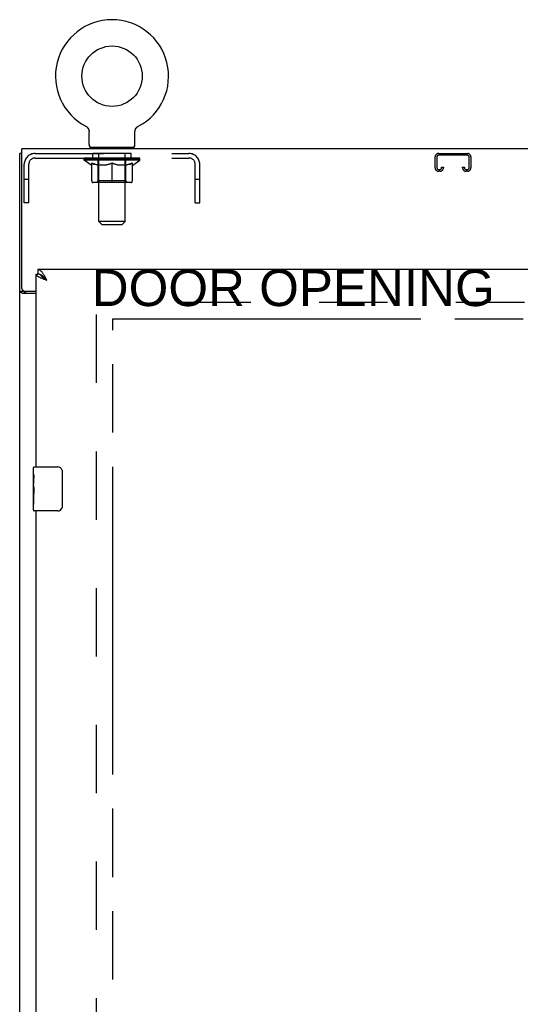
# Model space of a CAD drawing. Header units: inches. Extents: x 0 to 283, y 0 to 183.
# Tile 7 of 15: x 63 to 74, y 108 to 131. Entities that reach past the tile are written whole.
import ezdxf

# ---------------------------------------------------------------- set-up
doc = ezdxf.new("R2010")
doc.units = ezdxf.units.IN
doc.header["$LTSCALE"] = 15.583333
doc.header["$MEASUREMENT"] = 0
doc.linetypes.add('HIDDEN', pattern=[0.2, 0.1, -0.1])
doc.linetypes.add('PHANTOM', pattern=[0.8, 0.45, -0.05, 0.1, -0.05, 0.1, -0.05])
doc.layers.get('0').update_dxf_attribs({"linetype": 'CONTINUOUS'})
for name, color, linetype in [('02___PRT_ALL_AXES', 7, 'CONTINUOUS'), ('AVAILABLE_DOOR_SPACE', 7, 'CONTINUOUS'), ('DEFAULT_2', 8, 'HIDDEN'), ('DIMENSIONS', 7, 'CONTINUOUS')]:
    doc.layers.add(name, color=color, linetype=linetype)
doc.styles.get("Standard").update_dxf_attribs({"font": 'arial.ttf'})
doc.dimstyles.new('DIMSTYLE_1', dxfattribs={"dimtxt": 1.25, "dimasz": 1.666667, "dimexe": 0.09, "dimexo": 0.07, "dimgap": 0.0375, "dimtad": 0, "dimtih": 1, "dimtoh": 1, "dimzin": 4, "dimdsep": 46, "dimtxsty": 'Standard', "dimblk": '_FILLED', "dimblk1": '_FILLED', "dimblk2": '_FILLED', "dimcen": 0.09, "dimazin": 1, "dimtfac": 1, "dimtdec": 3, "dimtofl": 0, "dimtmove": 0, "dimatfit": 3, "dimldrblk": '_FILLED', "dimfxl": 0, "dimtolj": 1, "dimtzin": 4, "dimarcsym": 0})

# ---------------------------------------------------------------- blocks, each defined once
blk = doc.blocks.new('_FILLED')
at = {"color": 0, "linetype": 'ByBlock'}
blk.add_solid([(0, 0), (-1, 0.2), (-1, -0.2)], dxfattribs=at)
blk = doc.blocks.new('*D17')
at = {"layer": 'DIMENSIONS', "color": 2, "linetype": 'Continuous'}
for p, q in [((65.209, 107.08), (75.728, 107.08)), ((91.865, 107.08), (81.346, 107.08))]:
    blk.add_line(p, q, dxfattribs=at)
at = {"layer": 'DIMENSIONS', "color": 2, "linetype": 'Continuous', "xscale": 1.6666666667, "yscale": 1.6666666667, "zscale": 1.6666666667, "rotation": 180}
blk.add_blockref('_FILLED', (65.209, 107.08), dxfattribs=at)
at = {"layer": 'DIMENSIONS', "color": 2, "linetype": 'Continuous', "xscale": 1.6666666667, "yscale": 1.6666666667, "zscale": 1.6666666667}
blk.add_blockref('_FILLED', (91.865, 107.08), dxfattribs=at)
at = {"layer": 'DIMENSIONS', "color": 2, "linetype": 'Continuous', "insert": (78.537, 107.705), "char_height": 1.25, "width": 4.36803, "attachment_point": 2, "line_spacing_factor": 0.9}
blk.add_mtext('26.66', dxfattribs=at)
blk = doc.blocks.new('*D21')
at = {"layer": 'DIMENSIONS', "color": 2, "linetype": 'Continuous'}
for p, q in [((75.02, 124.028), (75.02, 95.153)), ((75.02, 63.778), (75.02, 90.778))]:
    blk.add_line(p, q, dxfattribs=at)
at = {"layer": 'DIMENSIONS', "color": 2, "linetype": 'Continuous', "xscale": 1.6666666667, "yscale": 1.6666666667, "zscale": 1.6666666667}
for p, rotation in [((75.02, 124.028), 90), ((75.02, 63.778), 270)]:
    blk.add_blockref('_FILLED', p, dxfattribs=dict(at, rotation=rotation))
at = {"layer": 'DIMENSIONS', "color": 2, "linetype": 'Continuous', "insert": (75.02, 94.528), "char_height": 1.25, "width": 4.36803, "attachment_point": 2, "line_spacing_factor": 0.9}
blk.add_mtext('60.25\\Ptyp.', dxfattribs=at)

msp = doc.modelspace()

# ---------------------------------------------------------------- linework, layer by layer
at = {"color": 7, "linetype": 'Continuous'}
for p, q in [((64.588, 128.422), (64.588, 128.422)), ((64.588, 128.422), (64.592, 128.419)), ((64.589, 128.421), (64.591, 128.42)), ((64.592, 128.419), (64.597, 128.417)), ((64.597, 128.417), (64.601, 128.414)), ((64.601, 128.414), (64.606, 128.411)), ((64.605, 128.411), (64.61, 128.408)), ((64.61, 128.408), (64.614, 128.404)), ((64.614, 128.404), (64.618, 128.401)), ((64.618, 128.401), (64.622, 128.397)), ((64.621, 128.397), (64.625, 128.394)), ((64.625, 128.394), (64.629, 128.39)), ((64.629, 128.39), (64.632, 128.386)), ((64.632, 128.386), (64.635, 128.382)), ((64.635, 128.382), (64.638, 128.377)), ((64.638, 128.377), (64.641, 128.373)), ((64.641, 128.373), (64.644, 128.369)), ((65.731, 128.369), (65.734, 128.373)), ((65.734, 128.373), (65.737, 128.377)), ((65.737, 128.377), (65.74, 128.382)), ((65.74, 128.382), (65.743, 128.386)), ((65.743, 128.386), (65.747, 128.39)), ((65.746, 128.39), (65.75, 128.394)), ((65.75, 128.394), (65.754, 128.397)), ((65.754, 128.397), (65.758, 128.401)), ((65.757, 128.401), (65.762, 128.404)), ((65.761, 128.404), (65.766, 128.408)), ((65.765, 128.408), (65.77, 128.411)), ((65.77, 128.411), (65.774, 128.414)), ((65.774, 128.414), (65.778, 128.417)), ((65.778, 128.417), (65.783, 128.419)), ((65.778, 128.417), (65.78, 128.417)), ((65.783, 128.419), (65.787, 128.422)), ((65.784, 128.42), (65.786, 128.421)), ((65.787, 128.422), (65.787, 128.422)), ((64.644, 128.369), (64.647, 128.364)), ((64.647, 128.364), (64.649, 128.359)), ((64.649, 128.36), (64.651, 128.355)), ((64.651, 128.355), (64.654, 128.35)), ((64.653, 128.35), (64.655, 128.345)), ((64.655, 128.345), (64.657, 128.34)), ((64.657, 128.34), (64.659, 128.335)), ((64.659, 128.335), (64.66, 128.33)), ((64.66, 128.33), (64.661, 128.325)), ((64.661, 128.325), (64.662, 128.32)), ((64.662, 128.32), (64.663, 128.315)), ((64.664, 128.31), (64.664, 128.304)), ((64.665, 128.299), (64.665, 128.295)), ((64.665, 128.002), (64.665, 128.295)), ((65.711, 128.31), (65.712, 128.315)), ((65.711, 128.299), (65.711, 128.304)), ((65.711, 128.295), (65.711, 128.299)), ((65.711, 128.002), (65.711, 128.295)), ((65.712, 128.315), (65.713, 128.32)), ((65.713, 128.32), (65.714, 128.325)), ((65.714, 128.325), (65.715, 128.33)), ((65.715, 128.33), (65.716, 128.335)), ((65.716, 128.335), (65.718, 128.34)), ((65.718, 128.34), (65.72, 128.345)), ((65.72, 128.345), (65.722, 128.35)), ((65.722, 128.35), (65.724, 128.355)), ((65.724, 128.355), (65.726, 128.36)), ((65.728, 128.364), (65.731, 128.369)), ((64.688, 127.933), (64.688, 127.903)), ((65.688, 127.933), (64.688, 127.933)), ((65.688, 127.933), (65.688, 127.903)), ((63.136, 127.799), (63.084, 127.799)), ((63.459, 125.049), (63.5, 125.049)), ((63.5, 125.153), (63.5, 125.049)), ((63.568, 125.03), (63.56, 125.034)), ((63.705, 124.907), (63.688, 124.925)), ((63.188, 124.651), (63.084, 124.651)), ((63.188, 124.651), (63.188, 124.663)), ((63.399, 120.492), (63.399, 120.638)), ((63.414, 120.653), (63.954, 120.653)), ((64.054, 120.553), (64.054, 119.753)), ((63.399, 120.235), (63.399, 120.268)), ((63.399, 120.038), (63.399, 120.069)), ((63.399, 119.668), (63.399, 119.807)), ((63.954, 119.653), (63.414, 119.653))]:
    msp.add_line(p, q, dxfattribs=at)
at = {"color": 3, "linetype": 'Continuous'}
for p, q in [((63.084, 56.007), (63.084, 127.799)), ((63.136, 124.723), (63.136, 127.903)), ((123.032, 127.903), (63.136, 127.903)), ((63.459, 120.653), (63.459, 125.049)), ((92.99, 125.153), (63.5, 125.153)), ((63.459, 124.611), (63.153, 124.611)), ((63.196, 124.663), (63.459, 124.663)), ((63.459, 94.403), (63.459, 119.653))]:
    msp.add_line(p, q, dxfattribs=at)
at = {"color": 7, "linetype": 'Continuous'}
for points in [[(64.663, 128.315), (64.664, 128.31), (64.664, 128.304), (64.665, 128.299)], [(65.711, 128.299), (65.711, 128.304), (65.711, 128.31)], [(65.726, 128.359), (65.729, 128.364), (65.731, 128.369)], [(63.56, 125.034), (63.551, 125.038), (63.543, 125.042), (63.534, 125.044), (63.526, 125.046), (63.517, 125.048), (63.509, 125.049), (63.5, 125.049)], [(63.705, 124.907), (63.694, 124.914), (63.683, 124.921), (63.672, 124.928), (63.661, 124.935), (63.651, 124.942), (63.64, 124.949), (63.631, 124.956), (63.621, 124.964), (63.613, 124.971), (63.604, 124.978), (63.597, 124.985), (63.59, 124.992), (63.584, 124.999), (63.578, 125.006), (63.573, 125.013), (63.57, 125.021), (63.567, 125.028), (63.565, 125.032)], [(63.688, 124.925), (63.679, 124.934), (63.671, 124.944), (63.662, 124.952), (63.654, 124.961), (63.645, 124.97), (63.637, 124.978), (63.628, 124.986), (63.62, 124.993), (63.611, 125.001), (63.603, 125.007), (63.594, 125.014), (63.586, 125.02), (63.577, 125.025), (63.568, 125.03)], [(63.203, 124.636), (63.201, 124.637), (63.199, 124.639), (63.196, 124.64), (63.194, 124.641), (63.192, 124.643), (63.191, 124.644), (63.19, 124.646), (63.189, 124.647), (63.188, 124.648), (63.188, 124.65), (63.188, 124.651)], [(63.228, 124.611), (63.228, 124.613), (63.228, 124.615), (63.227, 124.616), (63.227, 124.618), (63.226, 124.62), (63.225, 124.621), (63.224, 124.623), (63.222, 124.625), (63.221, 124.626), (63.219, 124.628), (63.217, 124.629), (63.215, 124.63), (63.213, 124.631), (63.211, 124.633), (63.208, 124.634), (63.203, 124.636)], [(64.047, 120.589), (64.049, 120.584), (64.05, 120.578), (64.052, 120.572), (64.053, 120.566), (64.053, 120.559), (64.054, 120.553)], [(64.054, 119.753), (64.053, 119.747), (64.053, 119.741), (64.052, 119.734), (64.05, 119.728), (64.049, 119.723), (64.047, 119.717)]]:
    msp.add_lwpolyline(points, dxfattribs=at)
at = {"color": 3, "linetype": 'Continuous'}
for points in [[(63.568, 124.96), (63.555, 124.966), (63.543, 124.972), (63.531, 124.978), (63.52, 124.984), (63.509, 124.99), (63.5, 124.996), (63.492, 125.002), (63.484, 125.008), (63.477, 125.013), (63.472, 125.019), (63.467, 125.025), (63.463, 125.031), (63.461, 125.037), (63.459, 125.043), (63.459, 125.049)], [(63.628, 125.044), (63.62, 125.057), (63.611, 125.069), (63.603, 125.081), (63.594, 125.092), (63.586, 125.102), (63.577, 125.112), (63.568, 125.12), (63.56, 125.128), (63.551, 125.134), (63.543, 125.14), (63.534, 125.145), (63.526, 125.148), (63.517, 125.151), (63.509, 125.153), (63.5, 125.153)], [(63.705, 124.907), (63.697, 124.923), (63.688, 124.939), (63.679, 124.955), (63.671, 124.97), (63.662, 124.986), (63.654, 125.001), (63.645, 125.016), (63.637, 125.03), (63.628, 125.044)], [(63.705, 124.907), (63.673, 124.918), (63.657, 124.924), (63.641, 124.93), (63.626, 124.936), (63.611, 124.942), (63.596, 124.948), (63.582, 124.954), (63.568, 124.96)], [(63.127, 124.623), (63.119, 124.625), (63.115, 124.627), (63.111, 124.628), (63.108, 124.629), (63.104, 124.631), (63.101, 124.632), (63.098, 124.633), (63.095, 124.635), (63.093, 124.637), (63.091, 124.638), (63.089, 124.64), (63.087, 124.642), (63.086, 124.644), (63.085, 124.645), (63.084, 124.647), (63.084, 124.649), (63.084, 124.651)], [(63.153, 124.611), (63.151, 124.612), (63.149, 124.614), (63.146, 124.615), (63.143, 124.617), (63.139, 124.618), (63.135, 124.62), (63.131, 124.621), (63.127, 124.623)]]:
    msp.add_lwpolyline(points, dxfattribs=at)
at = {"color": 7, "linetype": 'Continuous'}
msp.add_circle((65.188, 129.561), 0.688, dxfattribs=at)
for centre, radius, start, end in [((65.188, 129.561), 1.288, 297.7005, 242.2995), ((64.734, 128.002), 0.069, 180, 270), ((65.642, 128.002), 0.069, 270, 360), ((63.414, 120.638), 0.015, 90, 180), ((63.954, 120.553), 0.1, 21.1999, 90), ((63.414, 119.668), 0.015, 180, 270), ((63.954, 119.753), 0.1, 270, 338.7946)]:
    msp.add_arc(centre, radius, start, end, dxfattribs=at)
at = {"color": 3, "linetype": 'Continuous'}
msp.add_arc((63.196, 124.723), 0.06, 180, 270, dxfattribs=at)
at = {"layer": '02___PRT_ALL_AXES', "color": 8, "linetype": 'HIDDEN'}
for p, q in [((64.75, 127.695), (64.75, 127.799)), ((65.625, 127.799), (64.75, 127.799)), ((65.625, 127.695), (65.625, 127.799)), ((65.625, 127.695), (64.75, 127.695))]:
    msp.add_line(p, q, dxfattribs=at)
at = {"layer": '02___PRT_ALL_AXES', "color": 7, "linetype": 'Continuous'}
for p, q in [((63.399, 120.492), (63.399, 120.638)), ((63.399, 120.235), (63.399, 120.492)), ((63.404, 120.436), (63.399, 120.436)), ((63.406, 120.268), (63.406, 120.405)), ((63.399, 120.268), (63.406, 120.268)), ((63.399, 119.668), (63.399, 120.232)), ((63.4, 120.205), (63.399, 120.205)), ((63.399, 120.074), (63.405, 120.074)), ((63.399, 120.038), (63.406, 120.038)), ((63.399, 119.975), (63.406, 119.975)), ((63.406, 119.807), (63.406, 120.038)), ((63.399, 119.807), (63.406, 119.807))]:
    msp.add_line(p, q, dxfattribs=at)
for points in [[(63.399, 120.492), (63.399, 120.489), (63.399, 120.484), (63.4, 120.479), (63.401, 120.465)], [(63.401, 120.465), (63.402, 120.458), (63.403, 120.45), (63.404, 120.441)], [(63.404, 120.441), (63.405, 120.432), (63.405, 120.423), (63.405, 120.414), (63.406, 120.405)], [(63.399, 120.235), (63.399, 120.227), (63.399, 120.217), (63.4, 120.207)], [(63.4, 120.207), (63.403, 120.174), (63.404, 120.162), (63.404, 120.149), (63.405, 120.137), (63.405, 120.124), (63.406, 120.111), (63.405, 120.098), (63.405, 120.086), (63.404, 120.073), (63.404, 120.061), (63.403, 120.049)]]:
    msp.add_lwpolyline(points, dxfattribs=at)
msp.add_ellipse((63.662, 120.069), major_axis=(0.263, 0), ratio=0.432808, start_param=3.141593, end_param=3.321581, dxfattribs=at)
at = {"layer": 'AVAILABLE_DOOR_SPACE', "color": 4, "linetype": 'PHANTOM'}
for p, q in [((65.209, 63.778), (65.209, 124.028)), ((65.209, 124.028), (91.865, 124.028))]:
    msp.add_line(p, q, dxfattribs=at)
at = {"layer": 'DEFAULT_2', "color": 8, "linetype": 'HIDDEN'}
for p, q in [((64.596, 128.417), (64.597, 128.417)), ((65.787, 128.422), (65.787, 128.422)), ((64.875, 127.933), (64.875, 127.903)), ((65.5, 127.933), (65.5, 127.903)), ((63.434, 127.799), (66.941, 127.799)), ((64.888, 126.252), (64.888, 127.899)), ((65.488, 126.252), (65.488, 127.899)), ((72.552, 127.473), (72.552, 127.719)), ((72.592, 127.719), (72.592, 127.473)), ((72.632, 127.799), (73.285, 127.799)), ((73.285, 127.759), (72.632, 127.759)), ((73.325, 127.473), (73.325, 127.719)), ((73.365, 127.719), (73.365, 127.473)), ((63.188, 126.674), (63.188, 127.553)), ((63.292, 126.674), (63.292, 127.553)), ((63.434, 127.695), (66.941, 127.695)), ((64.554, 127.646), (64.554, 127.693)), ((64.714, 127.535), (64.554, 127.646)), ((65.821, 127.646), (64.554, 127.646)), ((64.564, 127.686), (64.564, 127.693)), ((64.573, 127.683), (64.573, 127.686)), ((64.573, 127.683), (65.803, 127.683)), ((64.581, 127.683), (64.581, 127.686)), ((64.582, 127.683), (64.582, 127.686)), ((64.593, 127.686), (64.593, 127.693)), ((64.609, 127.683), (64.609, 127.686)), ((64.611, 127.683), (64.611, 127.686)), ((64.639, 127.686), (64.639, 127.693)), ((64.654, 127.683), (64.654, 127.686)), ((64.656, 127.683), (64.656, 127.686)), ((64.861, 127.686), (64.659, 127.686)), ((64.702, 127.686), (64.702, 127.693)), ((64.704, 127.683), (64.704, 127.686)), ((64.705, 127.683), (64.705, 127.686)), ((64.708, 127.683), (64.708, 127.686)), ((64.714, 127.535), (64.724, 127.535)), ((64.715, 127.683), (64.715, 127.686)), ((64.715, 127.683), (64.715, 127.686)), ((64.718, 127.683), (64.718, 127.686)), ((64.722, 127.683), (64.722, 127.687)), ((64.724, 127.172), (64.724, 127.578)), ((64.726, 127.683), (64.726, 127.686)), ((64.74, 127.683), (64.74, 127.686)), ((64.758, 127.683), (64.758, 127.686)), ((64.759, 127.683), (64.759, 127.689)), ((64.779, 127.683), (64.779, 127.686)), ((64.781, 127.686), (64.781, 127.693)), ((64.79, 127.683), (64.79, 127.686)), ((64.794, 127.683), (64.794, 127.686)), ((64.804, 127.683), (64.804, 127.686)), ((64.815, 127.683), (64.815, 127.69)), ((64.83, 127.683), (64.83, 127.686)), ((64.833, 127.683), (64.833, 127.686)), ((64.861, 127.683), (64.861, 127.686)), ((64.928, 127.686), (64.866, 127.686)), ((65.046, 127.535), (64.866, 127.535)), ((64.871, 127.686), (64.871, 127.693)), ((64.875, 127.175), (64.875, 127.643)), ((64.878, 127.683), (64.878, 127.686)), ((64.882, 127.683), (64.882, 127.686)), ((64.888, 127.683), (64.888, 127.692)), ((64.893, 127.683), (64.893, 127.686)), ((64.904, 127.683), (64.904, 127.686)), ((64.928, 127.683), (64.928, 127.686)), ((65.003, 127.686), (64.943, 127.686)), ((64.964, 127.683), (64.964, 127.686)), ((64.971, 127.686), (64.971, 127.693)), ((64.975, 127.683), (64.975, 127.686)), ((64.977, 127.683), (64.977, 127.692)), ((64.98, 127.683), (64.98, 127.686)), ((64.987, 127.683), (64.987, 127.687)), ((65.003, 127.683), (65.003, 127.686)), ((65.083, 127.686), (65.029, 127.686)), ((65.042, 127.683), (65.042, 127.686)), ((65.073, 127.686), (65.188, 127.693)), ((65.078, 127.686), (65.078, 127.693)), ((65.078, 127.686), (65.078, 127.693)), ((65.078, 127.693), (65.078, 127.693)), ((65.078, 127.683), (65.078, 127.686)), ((65.082, 127.683), (65.082, 127.687)), ((65.083, 127.683), (65.083, 127.686)), ((65.083, 127.683), (65.083, 127.686)), ((65.167, 127.686), (65.119, 127.686)), ((65.124, 127.683), (65.124, 127.686)), ((65.167, 127.683), (65.167, 127.686)), ((65.185, 127.687), (65.185, 127.686)), ((65.185, 127.683), (65.185, 127.687)), ((65.185, 127.683), (65.185, 127.686)), ((65.188, 127.686), (65.188, 127.693)), ((65.188, 127.135), (65.188, 127.579)), ((65.19, 127.683), (65.19, 127.687)), ((65.19, 127.687), (65.19, 127.686)), ((65.19, 127.683), (65.19, 127.686)), ((65.192, 127.686), (65.257, 127.686)), ((65.208, 127.683), (65.208, 127.686)), ((65.225, 127.686), (65.225, 127.691)), ((65.225, 127.691), (65.302, 127.686)), ((65.246, 127.686), (65.246, 127.69)), ((65.251, 127.683), (65.251, 127.686)), ((65.292, 127.683), (65.292, 127.686)), ((65.292, 127.683), (65.292, 127.686)), ((65.292, 127.686), (65.347, 127.686)), ((65.293, 127.683), (65.293, 127.687)), ((65.297, 127.686), (65.297, 127.693)), ((65.297, 127.693), (65.298, 127.693)), ((65.297, 127.683), (65.297, 127.686)), ((65.298, 127.686), (65.298, 127.693)), ((65.509, 127.535), (65.329, 127.535)), ((65.333, 127.683), (65.333, 127.686)), ((65.373, 127.683), (65.373, 127.686)), ((65.373, 127.686), (65.432, 127.686)), ((65.388, 127.683), (65.388, 127.687)), ((65.395, 127.683), (65.395, 127.686)), ((65.398, 127.683), (65.398, 127.692)), ((65.4, 127.683), (65.4, 127.686)), ((65.404, 127.686), (65.404, 127.693)), ((65.411, 127.683), (65.411, 127.686)), ((65.448, 127.683), (65.448, 127.686)), ((65.448, 127.686), (65.51, 127.686)), ((65.472, 127.683), (65.472, 127.686)), ((65.483, 127.683), (65.483, 127.686)), ((65.487, 127.683), (65.487, 127.692)), ((65.493, 127.683), (65.493, 127.686)), ((65.497, 127.683), (65.497, 127.686)), ((65.5, 127.175), (65.5, 127.643)), ((65.504, 127.686), (65.504, 127.693)), ((65.514, 127.683), (65.514, 127.686)), ((65.515, 127.686), (65.716, 127.686)), ((65.542, 127.683), (65.542, 127.686)), ((65.545, 127.683), (65.545, 127.686)), ((65.56, 127.683), (65.56, 127.69)), ((65.572, 127.683), (65.572, 127.686)), ((65.581, 127.683), (65.581, 127.686)), ((65.585, 127.683), (65.585, 127.686)), ((65.595, 127.686), (65.595, 127.693)), ((65.596, 127.683), (65.596, 127.686)), ((65.616, 127.683), (65.616, 127.689)), ((65.617, 127.683), (65.617, 127.686)), ((65.635, 127.683), (65.635, 127.686)), ((65.649, 127.683), (65.649, 127.686)), ((65.651, 127.172), (65.651, 127.578)), ((65.651, 127.535), (65.662, 127.535)), ((65.654, 127.683), (65.654, 127.687)), ((65.657, 127.683), (65.657, 127.686)), ((65.66, 127.683), (65.66, 127.686)), ((65.66, 127.683), (65.66, 127.686)), ((65.662, 127.535), (65.821, 127.646)), ((65.668, 127.683), (65.668, 127.686)), ((65.671, 127.683), (65.671, 127.686)), ((65.671, 127.683), (65.671, 127.686)), ((65.673, 127.686), (65.673, 127.693)), ((65.719, 127.683), (65.719, 127.686)), ((65.722, 127.683), (65.722, 127.686)), ((65.736, 127.686), (65.736, 127.693)), ((65.765, 127.683), (65.765, 127.686)), ((65.766, 127.683), (65.766, 127.686)), ((65.783, 127.686), (65.783, 127.693)), ((65.793, 127.683), (65.793, 127.686)), ((65.794, 127.683), (65.794, 127.686)), ((65.803, 127.683), (65.803, 127.686)), ((65.811, 127.686), (65.811, 127.693)), ((65.821, 127.646), (65.821, 127.693)), ((67.084, 126.674), (67.084, 127.553)), ((67.188, 126.674), (67.188, 127.553)), ((72.7, 127.473), (72.7, 127.487)), ((72.7, 127.487), (72.74, 127.487)), ((72.74, 127.487), (72.74, 127.473)), ((73.177, 127.473), (73.177, 127.487)), ((73.177, 127.487), (73.217, 127.487)), ((73.217, 127.487), (73.217, 127.473)), ((72.632, 127.433), (72.66, 127.433)), ((72.66, 127.393), (72.632, 127.393)), ((73.257, 127.433), (73.285, 127.433)), ((73.285, 127.393), (73.257, 127.393)), ((63.292, 127.204), (63.188, 127.204)), ((65.614, 127.135), (64.761, 127.135)), ((64.875, 127.175), (64.835, 127.135)), ((65.5, 127.175), (64.875, 127.175)), ((65.5, 127.175), (65.54, 127.135)), ((67.188, 127.204), (67.084, 127.204)), ((63.292, 126.674), (63.188, 126.674)), ((67.084, 126.674), (67.188, 126.674)), ((64.957, 126.183), (64.888, 126.252)), ((65.488, 126.252), (64.888, 126.252)), ((64.957, 126.183), (65.419, 126.183)), ((65.419, 126.183), (65.488, 126.252)), ((64.834, 63.351), (64.834, 124.455)), ((121.334, 124.403), (64.834, 124.403))]:
    msp.add_line(p, q, dxfattribs=at)
for points in [[(64.724, 127.578), (64.75, 127.568), (64.775, 127.559), (64.8, 127.552), (64.825, 127.545), (64.85, 127.539), (64.874, 127.535)], [(64.866, 127.535), (64.843, 127.54), (64.82, 127.545), (64.796, 127.552), (64.772, 127.559), (64.748, 127.568), (64.724, 127.577)], [(65.037, 127.535), (65.061, 127.539), (65.086, 127.545), (65.111, 127.552), (65.136, 127.56), (65.162, 127.569), (65.188, 127.579)], [(65.188, 127.577), (65.163, 127.567), (65.139, 127.559), (65.116, 127.551), (65.093, 127.545), (65.069, 127.539), (65.046, 127.535)], [(65.188, 127.579), (65.214, 127.569), (65.239, 127.56), (65.264, 127.552), (65.289, 127.545), (65.314, 127.539), (65.339, 127.535)], [(65.329, 127.535), (65.306, 127.539), (65.282, 127.545), (65.259, 127.552), (65.235, 127.559), (65.212, 127.568), (65.188, 127.577)], [(65.501, 127.535), (65.526, 127.539), (65.551, 127.545), (65.575, 127.552), (65.6, 127.559), (65.626, 127.568), (65.651, 127.578)], [(65.651, 127.577), (65.627, 127.568), (65.602, 127.559), (65.579, 127.552), (65.555, 127.545), (65.532, 127.539), (65.509, 127.535)]]:
    msp.add_lwpolyline(points, dxfattribs=at)
for centre, radius, start, end in [((64.853, 127.899), 0.0345, 0, 90), ((65.522, 127.899), 0.0345, 90, 180), ((63.434, 127.553), 0.246, 90, 180), ((66.941, 127.553), 0.246, 0, 90), ((72.632, 127.719), 0.08, 90, 180), ((72.632, 127.719), 0.04, 90, 180), ((73.285, 127.719), 0.08, 0, 90), ((73.285, 127.719), 0.04, 0, 90), ((63.434, 127.553), 0.142, 90, 180), ((64.835, 127.643), 0.0398, 0, 90), ((65.54, 127.643), 0.0398, 90, 180), ((66.941, 127.553), 0.142, 0, 90), ((72.632, 127.473), 0.08, 180, 270), ((72.632, 127.473), 0.04, 180, 270), ((72.66, 127.473), 0.08, 270, 360), ((72.66, 127.473), 0.04, 270, 360), ((73.257, 127.473), 0.08, 180, 270), ((73.257, 127.473), 0.04, 180, 270), ((73.285, 127.473), 0.08, 270, 360), ((73.285, 127.473), 0.04, 270, 360), ((64.761, 127.172), 0.0371, 180, 270), ((65.614, 127.172), 0.0371, 270, 360)]:
    msp.add_arc(centre, radius, start, end, dxfattribs=at)
for centre, major_axis, ratio, start_param, end_param in [((64.534, 127.681), (0.198, 0), 0.060556, 0.430652, 1.470503), ((65.188, 127.693), (0.633, 0.007), 0.05963, 2.96643, 3.140963), ((65.188, 127.693), (0.633, 0), 0.060556, -3.141593, -2.96706), ((64.534, 127.674), (0.198, 0.002), 0.05963, 1.376596, 1.469874), ((64.51, 127.681), (0.198, 0.002), 0.05963, 0.25549, 1.295341), ((64.579, 127.681), (0.198, -0.002), 0.05963, 0.605815, 1.645666), ((65.188, 127.693), (0.633, 0.013), 0.05688, 2.791345, 2.965878), ((65.188, 127.693), (0.633, -0.007), 0.05963, -2.96643, -2.791898), ((64.579, 127.674), (0.198, 0), 0.060556, 1.551758, 1.645036), ((64.51, 127.674), (0.198, 0.004), 0.05688, 1.20151, 1.294789), ((64.58, 127.677), (0.164, 0.002), 0.05963, 1.065228, 1.614276), ((64.56, 127.677), (0.164, 0.003), 0.05688, 0.890143, 1.43919), ((64.618, 127.677), (0.164, 0), 0.060556, 1.240391, 1.789438), ((64.506, 127.681), (0.198, 0.004), 0.05688, 0.080405, 1.120256), ((64.641, 127.681), (0.198, -0.004), 0.05688, 0.7809, 1.820751), ((65.188, 127.693), (0.633, 0.019), 0.052395, 2.616403, 2.790936), ((65.188, 127.693), (0.633, -0.013), 0.05688, -2.791345, -2.616812), ((64.641, 127.674), (0.198, -0.002), 0.05963, 1.72692, 1.820198), ((64.506, 127.674), (0.198, 0.006), 0.052395, 1.026568, 1.119847), ((64.559, 127.677), (0.164, 0.005), 0.052395, 0.715201, 1.264248), ((64.674, 127.677), (0.164, -0.002), 0.05963, 1.415553, 1.9646), ((64.721, 127.681), (0.198, -0.006), 0.052395, 0.955842, 1.995693), ((65.188, 127.693), (0.633, 0.025), 0.046319, 2.441654, 2.616187), ((65.188, 127.693), (0.633, -0.019), 0.052395, -2.616403, -2.44187), ((64.523, 127.681), (0.198, 0.006), 0.052395, -0.094537, 0.945314), ((64.721, 127.674), (0.198, -0.004), 0.05688, 1.902006, 1.995284), ((64.523, 127.674), (0.198, 0.008), 0.046319, 0.851819, 0.945098), ((64.578, 127.677), (0.164, 0.006), 0.046319, 0.540452, 1.089499), ((64.745, 127.677), (0.164, -0.003), 0.05688, 1.590638, 2.139686), ((64.814, 127.681), (0.198, -0.008), 0.046319, 1.130591, 2.170442), ((65.188, 127.693), (0.633, 0.029), 0.038841, 2.267123, 2.441656), ((65.188, 127.693), (0.633, -0.025), 0.046319, -2.441654, -2.267121), ((64.561, 127.681), (0.198, 0.008), 0.046319, -0.269286, 0.770565), ((64.814, 127.674), (0.198, -0.006), 0.052395, 2.076947, 2.170226), ((64.561, 127.674), (0.198, 0.009), 0.038841, 0.677289, 0.770567), ((64.615, 127.677), (0.164, 0.008), 0.038841, 0.365921, 0.914969), ((64.829, 127.677), (0.164, -0.005), 0.052395, 1.76558, 2.314627), ((64.919, 127.681), (0.198, -0.009), 0.038841, 1.305122, 2.344973), ((65.188, 127.693), (0.633, 0.033), 0.030195, 2.09281, 2.267343), ((64.617, 127.681), (0.198, 0.009), 0.038841, -0.443817, 0.596034), ((65.188, 127.693), (0.633, -0.029), 0.038841, -2.267123, -2.092591), ((64.919, 127.674), (0.198, -0.008), 0.046319, 2.251696, 2.344975), ((64.617, 127.674), (0.198, 0.01), 0.030195, 0.502975, 0.596254), ((64.669, 127.677), (0.164, 0.009), 0.030195, 0.191608, 0.740655), ((64.925, 127.677), (0.164, -0.006), 0.046319, 1.940329, 2.489376), ((64.69, 127.681), (0.198, 0.01), 0.030195, -0.61813, 0.421721), ((65.032, 127.681), (0.198, -0.01), 0.030195, 1.479435, 2.519286), ((65.188, 127.693), (0.633, 0.036), 0.020645, 1.918687, 2.09322), ((65.188, 127.693), (0.633, -0.033), 0.030195, -2.09281, -1.918277), ((65.032, 127.674), (0.198, -0.009), 0.038841, 2.426227, 2.519505), ((64.69, 127.674), (0.198, 0.011), 0.020645, 0.328852, 0.422131), ((64.739, 127.677), (0.164, 0.009), 0.020645, 0.017485, 0.566532), ((65.028, 127.677), (0.164, -0.008), 0.038841, 2.11486, 2.663907), ((64.779, 127.681), (0.198, 0.011), 0.020645, -0.792253, 0.247598), ((65.149, 127.681), (0.198, -0.011), 0.020645, 1.653558, 2.693409), ((65.188, 127.693), (0.633, 0.038), 0.010478, 1.744704, 1.919237), ((65.188, 127.693), (0.633, -0.036), 0.020645, -1.918687, -1.744154), ((65.149, 127.674), (0.198, -0.01), 0.030195, 2.60054, 2.693819), ((64.779, 127.674), (0.198, 0.012), 0.010478, 0.154869, 0.248148), ((64.823, 127.677), (0.164, 0.01), 0.010478, 6.126688, 6.675735), ((65.137, 127.677), (0.164, -0.009), 0.030195, 2.289173, 2.83822), ((64.88, 127.681), (0.198, 0.012), 0.010478, -0.966236, -0.000846), ((65.268, 127.681), (0.198, -0.012), 0.010478, 1.827541, 2.867392), ((65.188, 127.693), (0.633, -0.038), 0.010478, -1.744704, -1.563007), ((65.268, 127.674), (0.198, -0.011), 0.020645, 2.774664, 2.867942), ((65.246, 127.677), (0.164, -0.009), 0.020645, 2.463296, 3.012344), ((65.107, 127.681), (0.198, 0.012), 0.010478, 0.274201, 1.314052), ((65.021, 127.677), (0.164, 0.01), 0.010478, -0.000483, 0.504314), ((64.99, 127.674), (0.198, 0.012), 0.010478, 0.099668, 0.192946), ((65.188, 127.693), (0.633, 0.038), 0.010478, -1.571421, -1.396888), ((65.354, 127.677), (0.164, -0.01), 0.010478, 2.637279, 3.14189), ((65.385, 127.674), (0.198, -0.012), 0.010478, 2.74231, 2.948646), ((65.226, 127.681), (0.198, 0.011), 0.020645, 0.448184, 1.488034), ((65.129, 127.677), (0.164, 0.009), 0.020645, 0.129249, 0.678296), ((65.107, 127.674), (0.198, 0.011), 0.020645, 0.273651, 0.366929), ((65.495, 127.681), (0.198, -0.012), 0.010478, -3.140747, -2.175357), ((65.188, 127.693), (0.633, 0.036), 0.020645, -1.397439, -1.222906), ((65.188, 127.693), (0.633, -0.038), 0.010478, 1.222355, 1.396888), ((65.343, 127.681), (0.198, 0.01), 0.030195, 0.622307, 1.662158), ((65.239, 127.677), (0.164, 0.009), 0.030195, 0.303372, 0.852419), ((65.552, 127.677), (0.164, -0.01), 0.010478, 2.749043, 3.29809), ((65.596, 127.681), (0.198, -0.011), 0.020645, 2.893995, 3.933846), ((65.226, 127.674), (0.198, 0.01), 0.030195, 0.447774, 0.541052), ((65.596, 127.674), (0.198, -0.012), 0.010478, 2.893445, 2.986723), ((65.188, 127.693), (0.633, 0.033), 0.030195, -1.223315, -1.048783), ((65.456, 127.681), (0.198, 0.009), 0.038841, 0.79662, 1.836471), ((65.188, 127.693), (0.633, -0.036), 0.020645, 1.048373, 1.222906), ((65.347, 127.677), (0.164, 0.008), 0.038841, 0.477686, 1.026733), ((65.636, 127.677), (0.164, -0.009), 0.020645, 2.57506, 3.124108), ((65.685, 127.681), (0.198, -0.01), 0.030195, 2.719872, 3.759723), ((65.561, 127.681), (0.198, 0.008), 0.046319, 0.971151, 2.011002), ((65.343, 127.674), (0.198, 0.009), 0.038841, 0.622087, 0.715366), ((65.685, 127.674), (0.198, -0.011), 0.020645, 2.719462, 2.812741), ((65.188, 127.693), (0.633, 0.029), 0.038841, -1.049002, -0.874469), ((65.188, 127.693), (0.633, -0.033), 0.030195, 0.87425, 1.048783), ((65.45, 127.677), (0.164, 0.006), 0.046319, 0.652216, 1.201263), ((65.655, 127.681), (0.198, 0.006), 0.052395, 1.1459, 2.185751), ((65.706, 127.677), (0.164, -0.009), 0.030195, 2.400937, 2.949985), ((65.758, 127.681), (0.198, -0.009), 0.038841, 2.545558, 3.585409), ((65.546, 127.677), (0.164, 0.005), 0.052395, 0.826965, 1.376012), ((65.456, 127.674), (0.198, 0.008), 0.046319, 0.796618, 0.889896), ((65.758, 127.674), (0.198, -0.01), 0.030195, 2.545339, 2.638617), ((65.734, 127.681), (0.198, 0.004), 0.05688, 1.320842, 2.360692), ((65.188, 127.693), (0.633, 0.025), 0.046319, -0.874471, -0.699939), ((65.188, 127.693), (0.633, -0.029), 0.038841, 0.699936, 0.874469), ((65.815, 127.681), (0.198, -0.008), 0.046319, 2.371028, 3.410879), ((65.76, 127.677), (0.164, -0.008), 0.038841, 2.226624, 2.775671), ((65.797, 127.681), (0.198, 0.002), 0.05963, 1.495927, 2.535778), ((65.63, 127.677), (0.164, 0.003), 0.05688, 1.001907, 1.550954), ((65.852, 127.681), (0.198, -0.006), 0.052395, 2.196279, 3.23613), ((65.797, 127.677), (0.164, -0.006), 0.046319, 2.052093, 2.601141), ((65.561, 127.674), (0.198, 0.006), 0.052395, 0.971367, 1.064645), ((65.815, 127.674), (0.198, -0.009), 0.038841, 2.371026, 2.464304), ((65.841, 127.681), (0.198, 0), 0.060556, 1.671089, 2.71094), ((65.869, 127.681), (0.198, -0.004), 0.05688, 2.021337, 3.061188), ((65.188, 127.693), (0.633, 0.019), 0.052395, -0.699723, -0.52519), ((65.188, 127.693), (0.633, -0.025), 0.046319, 0.525406, 0.699939), ((65.865, 127.681), (0.198, -0.002), 0.05963, 1.846251, 2.886102), ((65.702, 127.677), (0.164, 0.002), 0.05963, 1.176993, 1.72604), ((65.816, 127.677), (0.164, -0.005), 0.052395, 1.877344, 2.426392), ((65.757, 127.677), (0.164, 0), 0.060556, 1.352155, 1.901202), ((65.815, 127.677), (0.164, -0.003), 0.05688, 1.702402, 2.25145), ((65.795, 127.677), (0.164, -0.002), 0.05963, 1.527317, 2.076364), ((65.655, 127.674), (0.198, 0.004), 0.05688, 1.146309, 1.239587), ((65.852, 127.674), (0.198, -0.008), 0.046319, 2.196495, 2.289773), ((65.188, 127.693), (0.633, 0.013), 0.05688, -0.524781, -0.350248), ((65.188, 127.693), (0.633, -0.019), 0.052395, 0.350657, 0.52519), ((65.734, 127.674), (0.198, 0.002), 0.05963, 1.321394, 1.414673), ((65.869, 127.674), (0.198, -0.006), 0.052395, 2.021746, 2.115024), ((65.188, 127.693), (0.633, 0.007), 0.05963, -0.349695, -0.175162), ((65.188, 127.693), (0.633, -0.013), 0.05688, 0.175715, 0.350248), ((65.797, 127.674), (0.198, 0), 0.060556, 1.496556, 1.589835), ((65.865, 127.674), (0.198, -0.004), 0.05688, 1.846804, 1.940083), ((65.841, 127.674), (0.198, -0.002), 0.05963, 1.671719, 1.764997), ((65.188, 127.693), (0.633, 0), 0.060556, -0.174533, 0), ((65.188, 127.693), (0.633, -0.007), 0.05963, 0.000629, 0.175162)]:
    msp.add_ellipse(centre, major_axis=major_axis, ratio=ratio, start_param=start_param, end_param=end_param, dxfattribs=at)

# ---------------------------------------------------------------- texts
at = {"layer": 'DIMENSIONS', "color": 2, "linetype": 'Continuous', "insert": (69.317, 125.154), "char_height": 0.83333, "width": 9.16976, "attachment_point": 2, "line_spacing_factor": 0.9}
msp.add_mtext('DOOR OPENING', dxfattribs=at)

# ---------------------------------------------------------------- dimensions: what is measured, and where the dimension line sits
at = {"layer": 'DIMENSIONS', "color": 2, "linetype": 'Continuous'}
dim = msp.add_linear_dim(base=(91.865, 107.08), p1=(65.209, 124.028), p2=(91.865, 124.028), dimstyle='DIMSTYLE_1', dxfattribs=at)
dim.commit()
dim.dimension.update_dxf_attribs({"geometry": '*D17', "text_midpoint": (78.52, 107.073), "dimtype": 160})
dim = msp.add_linear_dim(base=(75.02, 63.778), p1=(91.865, 124.028), p2=(91.865, 63.778), angle=270, text='<>\\Ptyp.', dimstyle='DIMSTYLE_1', dxfattribs=at)
dim.commit()
dim.dimension.update_dxf_attribs({"geometry": '*D21', "text_midpoint": (75.02, 92.966), "dimtype": 160})

doc.saveas('drawing.dxf')
